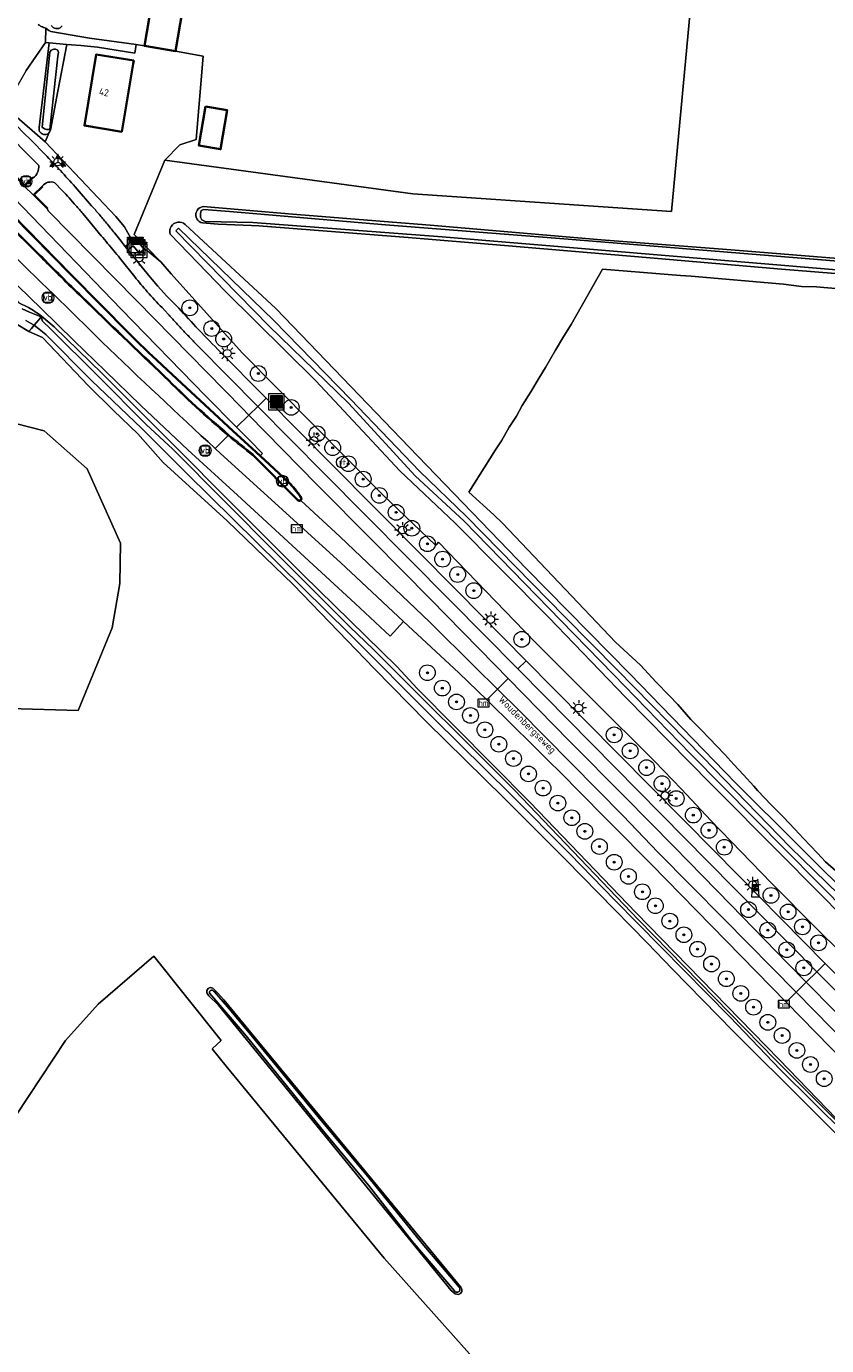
# Model space of a CAD drawing. Header units: metres. Extents: x 153919 to 160124, y 449312 to 452850.
# Tile 21 of 81: x 156211 to 156414, y 450732 to 451068. Entities that reach past the tile are written whole.
import ezdxf
from ezdxf.enums import TextEntityAlignment as Align

# ---------------------------------------------------------------- set-up
doc = ezdxf.new("R2010")
doc.units = ezdxf.units.M
for name, color, linetype, lineweight in [('B-WE-GR-BOOM-S', 90, 'Continuous', 25), ('B-WE-GR-BOS_GEMENGD-GV', 40, 'Continuous', 13), ('B-WE-GR-GRAS-GV', 60, 'Continuous', 13), ('B-WE-GR-GROENVOORZIENING-GV', 80, 'Continuous', 18), ('B-WE-IE-MEUBILAIR_WATERWEGMEUBILAIR-S', 150, 'Continuous', 25), ('B-WE-IE-MEUBILAIR_WEGMEUBILAIR-GV', 7, 'Continuous', 18), ('B-WE-IE-MEUBILAIR_WEGMEUBILAIR-S', 7, 'Continuous', 25), ('B-WE-IE-MEUBILAIR_WEGMEUBILAIR_PAAL-S', 7, 'Continuous', 25), ('B-WE-IE-MEUBILAIR_WEGMEUBILAIR_VERKEERSBORD-S', 7, 'Continuous', 25), ('B-WE-KL-DATA-S', 90, 'Continuous', 25), ('B-WE-KL-ET_LS_OV_LICHTMAST-S', 190, 'Continuous', 25), ('B-WE-OG-BEBOUWING-GV', 7, 'Continuous', 35), ('B-WE-OG-BEBOUWING-T18', 7, 'Continuous', 18), ('B-WE-OG-TERREIN_CULTUURSCHEIDING-GV', 7, 'Continuous', 18), ('B-WE-OG-TERREIN_ERF-GV', 7, 'Continuous', 18), ('B-WE-OG-TOPOGRAFIE-T18', 7, 'Continuous', 18), ('B-WE-OG-TOPOGRAFIE_WATER-GV', 130, 'Continuous', 18), ('B-WE-OG-TOPOGRAFIE_WATER_SLOOT-GV', 120, 'Continuous', 18), ('B-WE-VH-VERHARDING_ASFALT-GV', 252, 'Continuous', 18), ('B-WE-VH-VERHARDING_BETONSTRAATSTEEN-GV', 252, 'Continuous', 18), ('B-WE-VH-VERHARDING_GESLOTEN-GV', 252, 'Continuous', 18), ('B-WE-VH-VERHARDING_OPEN-GV', 252, 'Continuous', 18), ('X-XX-AL-VERWIJZING-S', 7, 'Continuous', 25)]:
    doc.layers.add(name, color=color, linetype=linetype, lineweight=lineweight)
doc.styles.add('NLCS-ISO', font='NLCS-ISO.ttf')
doc.styles.add('NLCS-ISO-ANNOTATIVE-T18', font='verdana.ttf', dxfattribs={"height": 1.8})
doc.styles.add('NLCS-ISO-M1000-T18', font='NLCS-ISO.ttf', dxfattribs={"height": 1.8})

# ---------------------------------------------------------------- blocks, each defined once
blk = doc.blocks.new('SIE-WEG_AFVALBAK-SO')
at = {"linetype": 'ByBlock', "lineweight": 18}
h = blk.add_hatch(color=0, dxfattribs=at)
h.dxf.hatch_style = 1
h.paths.add_polyline_path([(-1.5, -1.5), (1.5, -1.5), (1.5, 1.5), (-1.5, 1.5)])
at = {"color": 0, "linetype": 'ByBlock', "lineweight": 18}
for points in [[(-2, -2), (2, -2), (2, 2), (-2, 2)], [(-1.5, -1.5), (1.5, -1.5), (1.5, 1.5), (-1.5, 1.5)]]:
    blk.add_lwpolyline(points, close=True, dxfattribs=at)
blk = doc.blocks.new('SIE-WEG_VERKEERSBORD-SO')
at = {"color": 0, "linetype": 'ByBlock', "lineweight": 18}
blk.add_lwpolyline([(-1.125, -1.125), (1.125, -1.125), (1.125, 1.125), (-1.125, 1.125)], close=True, dxfattribs=at)
at = {"color": 0, "linetype": 'ByBlock', "lineweight": 18, "style": 'NLCS-ISO'}
blk.add_text('vb', height=1.5, dxfattribs=at).set_placement((0, 0), align=Align.MIDDLE_CENTER)
blk = doc.blocks.new('SIE-WATER_VERKLIKKER_TRANSPORTLEIDING-SO')
at = {"color": 0, "linetype": 'ByBlock', "lineweight": 18}
blk.add_circle((0, 0), 1.5, dxfattribs=at)
at = {"color": 0, "linetype": 'ByBlock', "lineweight": 18, "style": 'NLCS-ISO'}
blk.add_text('vt', height=1.5, dxfattribs=at).set_placement((0, 0), align=Align.MIDDLE_CENTER)
blk = doc.blocks.new('SIE-WEG_VERKEERSBORD_WEGWIJZER-SO')
at = {"linetype": 'ByBlock', "lineweight": 18}
h = blk.add_hatch(color=0, dxfattribs=at)
h.dxf.hatch_style = 1
h.paths.add_polyline_path([(0.5, 1), (0, 2), (-0.5, 1)])
h = blk.add_hatch(color=0, dxfattribs=at)
h.dxf.hatch_style = 1
h.paths.add_polyline_path([(-1.38, -0.22), (-2, -1.15), (-0.88, -1.09)])
h = blk.add_hatch(color=0, dxfattribs=at)
h.dxf.hatch_style = 1
h.paths.add_polyline_path([(1.38, -0.22), (2, -1.15), (0.88, -1.09)])
at = {"color": 0, "linetype": 'ByBlock', "lineweight": 18}
for points in [[(-1.13, -0.65), (0, 0)], [(0, 1), (0, 0)], [(1.13, -0.65), (0, 0)]]:
    blk.add_lwpolyline(points, dxfattribs=at)
for points in [[(0.5, 1), (0, 2), (-0.5, 1)], [(-1.38, -0.22), (-2, -1.15), (-0.88, -1.09)], [(1.38, -0.22), (2, -1.15), (0.88, -1.09)]]:
    blk.add_lwpolyline(points, close=True, dxfattribs=at)
blk = doc.blocks.new('SKL-DATA_KAST-SO')
at = {"color": 0, "linetype": 'ByBlock', "lineweight": 18}
for points in [[(-2, 2), (2, 2), (2, 1.68), (-2, 1.68)], [(-2, 1.52), (2, 1.52), (2, -2), (-2, -2)]]:
    blk.add_lwpolyline(points, close=True, dxfattribs=at)
blk = doc.blocks.new('SKL-ET_OV_LICHTMAST-SO')
at = {"color": 0, "linetype": 'ByBlock', "lineweight": 18}
for points in [[(-1.25, 0), (-2, 0)], [(-1.41, 1.41), (-0.88, 0.88)], [(0, 2), (0, 1.25)], [(0.88, 0.88), (1.41, 1.41)], [(2, 0), (1.25, 0)], [(-1.41, -1.41), (-0.88, -0.88)], [(0, -1.25), (0, -2)], [(0.88, -0.88), (1.41, -1.41)]]:
    blk.add_lwpolyline(points, dxfattribs=at)
blk.add_circle((0, 0), 1, dxfattribs=at)
blk = doc.blocks.new('SIE-WEG_PAAL_HECTOMETERPAAL-SO')
at = {"color": 0, "linetype": 'ByBlock', "lineweight": 18}
blk.add_lwpolyline([(-1.44375, -0.94375), (1.44375, -0.94375), (1.44375, 0.94375), (-1.44375, 0.94375)], close=True, dxfattribs=at)
at = {"color": 0, "linetype": 'ByBlock', "lineweight": 18, "style": 'NLCS-ISO'}
blk.add_text('hm', height=1.5, dxfattribs=at).set_placement((0, 0), align=Align.MIDDLE_CENTER)
at = {"style": 'NLCS-ISO'}
blk.add_attdef('WAARDE', (2.13125, -1.69375), '', height=1.5, dxfattribs=at)
blk = doc.blocks.new('SIE-WEG_PAAL_VERKEERSBORD-SO')
at = {"color": 0, "linetype": 'ByBlock', "lineweight": 18}
blk.add_circle((0, 0), 1.5, dxfattribs=at)
at = {"color": 0, "linetype": 'ByBlock', "lineweight": 18, "style": 'NLCS-ISO'}
blk.add_text('vb', height=1.5, dxfattribs=at).set_placement((0, 0.13), align=Align.MIDDLE_CENTER)
blk = doc.blocks.new('SIE-WEG_PAAL_GRENSPAAL-SO')
at = {"linetype": 'ByBlock', "lineweight": 18}
h = blk.add_hatch(color=0, dxfattribs=at)
h.dxf.hatch_style = 1
h.paths.add_polyline_path([(0.90625, -0.5), (0.875, 0), (-0.875, 0), (-0.90625, -0.5)])
h.paths.add_polyline_path([(-0.8125, 1), (-0.84375, 0.5), (0.84375, 0.5), (0.8125, 1)])
at = {"color": 0, "linetype": 'ByBlock', "lineweight": 18}
blk.add_lwpolyline([(-1, -2), (1, -2), (0.75, 2), (-0.75, 2)], close=True, dxfattribs=at)
for points in [[(0.875, 0), (-0.875, 0)], [(0.84375, 0.5), (-0.84375, 0.5)], [(0.8125, 1), (-0.8125, 1)], [(0.90625, -0.5), (-0.90625, -0.5)]]:
    blk.add_lwpolyline(points, dxfattribs=at)
blk = doc.blocks.new('SAL-VERWIJZING_SYMBOOL-SO')
at = {"color": 0, "linetype": 'ByBlock', "lineweight": -2}
blk.add_circle((0, 0), 0.9, dxfattribs=at)
at = {"color": 0, "linetype": 'ByBlock', "lineweight": -2, "style": 'NLCS-ISO-ANNOTATIVE-T18'}
blk.add_attdef('SYMBOOL', (2.5, -2.5), '', height=1.8, dxfattribs=at)
blk = doc.blocks.new('SGR-BOOM_01-SO')
at = {"linetype": 'ByBlock', "lineweight": 18}
h = blk.add_hatch(color=0, dxfattribs=at)
h.dxf.hatch_style = 1
edge = h.paths.add_edge_path()
edge.add_arc((0, 0), 0.25, 0, 360)
at = {"color": 0, "linetype": 'ByBlock', "lineweight": 18}
for radius in [2, 0.25]:
    blk.add_circle((0, 0), radius, dxfattribs=at)

msp = doc.modelspace()

# ---------------------------------------------------------------- linework, layer by layer
at = {"layer": 'B-WE-GR-BOS_GEMENGD-GV', "flags": 128}
for points in [[(156476.975, 451173.235), (156390.778, 451181.858), (156386.333, 451146.015), (156374.637, 451020.6), (156308.876, 451025.136), (156245.803, 451033.684), (156237.959, 451014.807), (156244.738, 451007.827), (156247.385, 451004.767)], [(156428.951, 451003.836), (156402.577, 451006.005), (156369.18, 451008.874), (156332.195, 451011.973), (156307.709, 451014.066), (156269.699, 451016.967), (156267.846, 451017.082), (156259.369, 451017.425), (156255.347, 451017.734), (156254.917, 451017.874), (156254.527, 451018.103), (156254.194, 451018.409), (156253.935, 451018.78), (156253.762, 451019.198), (156253.681, 451019.643), (156253.698, 451020.095), (156253.81, 451020.533), (156254.014, 451020.936), (156254.3, 451021.287), (156254.654, 451021.569), (156255.06, 451021.768), (156255.499, 451021.876), (156278.289, 451019.999), (156313.263, 451017.133), (156356.754, 451013.452), (156389.836, 451010.899), (156435.815, 451007.138)], [(156419.296, 450840.205), (156402.666, 450856.982), (156384.663, 450875.128), (156362.951, 450897.157), (156343.377, 450917.505), (156319.536, 450941.471), (156305.556, 450954.676), (156284.166, 450977.568), (156261.16, 451000.409), (156247.179, 451014.838), (156247.072, 451015.342), (156247.076, 451015.857), (156247.19, 451016.358), (156247.411, 451016.824), (156247.726, 451017.23), (156248.122, 451017.56), (156248.579, 451017.796), (156249.076, 451017.928), (156249.591, 451017.95), (156250.098, 451017.861), (156250.573, 451017.664), (156250.995, 451017.37), (156274.047, 450995.946), (156310.153, 450958.43), (156337.772, 450929.816), (156364.066, 450903.11), (156390.901, 450875.376), (156422.688, 450843.781)], [(156247.385, 451004.767), (156265.474, 450984.692), (156301.21, 450948.637), (156314.592, 450935.776), (156314.945, 450936.1), (156315.372, 450936.557), (156337.151, 450914.026), (156340.508, 450910.673), (156354.503, 450896.692), (156370.327, 450880.886), (156377.151, 450873.793), (156384.599, 450865.815), (156400.03, 450849.933), (156411.652, 450838.197), (156417.575, 450832.356)], [(156416.449, 450853.039), (156413.805, 450855.297), (156411.782, 450857.532), (156408.198, 450861.225), (156406.018, 450863.608), (156403.029, 450866.736), (156399.999, 450869.793), (156396.615, 450873.376), (156395.591, 450874.548), (156392.945, 450877.434), (156390.459, 450880.041), (156388.194, 450882.59), (156384.219, 450886.735), (156382.201, 450888.896), (156379.567, 450891.514), (156376.23, 450895.301), (156374.034, 450897.601), (156370.731, 450900.95), (156366.741, 450905.321), (156360.435, 450911.182), (156331.663, 450941.441), (156329.489, 450943.53), (156323.093, 450949.289), (156329.911, 450960.072), (156331.388, 450962.315), (156333.378, 450965.832), (156335.191, 450968.639), (156336.691, 450971.311), (156338.872, 450974.777), (156340.967, 450978.356), (156342.604, 450981.02), (156345.14, 450985.389), (156347.272, 450988.977), (156349.1, 450991.942), (156357.126, 451005.964), (156373.752, 451004.594), (156376.917, 451004.413), (156379.638, 451004.209), (156403.141, 451002.204), (156407.701, 451001.614), (156411.545, 451001.464), (156413.346, 451001.34), (156440.1, 450999.159)], [(156428.338, 450774.35), (156390.291, 450812.25), (156374.856, 450828.021), (156368.454, 450834.686), (156347.732, 450855.788), (156332.543, 450871.045), (156332.012, 450871.578), (156312.35, 450890.9), (156299.13, 450904.395), (156278.394, 450925.823), (156261.659, 450942.009), (156245.35, 450956.856), (156238.953, 450964.112), (156232.746, 450970.028), (156226.306, 450976.385), (156214.717, 450988.601), (156211.245, 450990.097), (156208.421, 450991.863)], [(156204.164, 450967.67), (156215.086, 450964.896), (156226.008, 450955.187), (156234.503, 450936.29), (156234.33, 450926.062), (156232.423, 450914.793), (156223.755, 450893.815), (156203.448, 450894.418)]]:
    msp.add_lwpolyline(points, dxfattribs=at)
for points in [[(156290.808, 450636.476), (156194.843, 450652.589), (156190.054, 450662.259), (156195.108, 450724.152), (156197.886, 450755.638), (156199.844, 450774.35), (156201.669, 450781.415), (156220.508, 450809.877), (156228.842, 450819.138), (156242.971, 450831.328), (156260.159, 450809.901), (156257.862, 450807.799), (156261.386, 450803.395), (156301.603, 450754.579), (156326.87, 450726.269), (156338.777, 450716.215), (156352.535, 450710.658), (156395.265, 450701.663), (156365.032, 450624.771)], [(156319.626, 450745.504), (156318.631, 450746.355), (156259.399, 450818.869), (156257.001, 450821.266), (156256.463, 450822.038), (156256.436, 450822.62), (156256.787, 450823.131), (156257.329, 450823.396), (156258.026, 450823.18), (156259.253, 450821.954), (156260.827, 450820.276), (156320.18, 450748.189), (156321.038, 450747.22), (156321.342, 450746.667), (156321.342, 450746.113), (156321.01, 450745.615), (156320.429, 450745.366)]]:
    msp.add_lwpolyline(points, close=True, dxfattribs=at)
at = {"layer": 'B-WE-GR-GRAS-GV', "flags": 128}
msp.add_lwpolyline([(156440.1, 450999.159), (156413.346, 451001.34), (156411.545, 451001.464), (156407.701, 451001.614), (156403.141, 451002.204), (156379.638, 451004.209), (156376.917, 451004.413), (156373.752, 451004.594), (156357.126, 451005.964), (156349.1, 450991.942), (156347.272, 450988.977), (156345.14, 450985.389), (156342.604, 450981.02), (156340.967, 450978.356), (156338.872, 450974.777), (156336.691, 450971.311), (156335.191, 450968.639), (156333.378, 450965.832), (156331.388, 450962.315), (156329.911, 450960.072), (156323.093, 450949.289), (156329.489, 450943.53), (156331.663, 450941.441), (156360.435, 450911.182), (156366.741, 450905.321), (156370.731, 450900.95), (156374.034, 450897.601), (156376.23, 450895.301), (156379.567, 450891.514), (156382.201, 450888.896), (156384.219, 450886.735), (156388.194, 450882.59), (156390.459, 450880.041), (156392.945, 450877.434), (156395.591, 450874.548), (156396.615, 450873.376), (156399.999, 450869.793), (156403.029, 450866.736), (156406.018, 450863.608), (156408.198, 450861.225), (156411.782, 450857.532), (156413.805, 450855.297), (156416.449, 450853.039)], dxfattribs=at)
msp.add_lwpolyline([(156395.265, 450701.663), (156352.535, 450710.658), (156338.777, 450716.215), (156326.87, 450726.269), (156301.603, 450754.579), (156261.386, 450803.395), (156257.862, 450807.799), (156260.159, 450809.901), (156242.971, 450831.328), (156228.842, 450819.138), (156220.508, 450809.877), (156201.669, 450781.415), (156199.844, 450774.35), (156197.886, 450755.638), (156195.108, 450724.152), (156190.054, 450662.259), (156194.843, 450652.589), (156290.808, 450636.476), (156365.032, 450624.771)], close=True, dxfattribs=at)
at = {"layer": 'B-WE-GR-GROENVOORZIENING-GV', "flags": 128}
for points in [[(156234.335, 451013.511), (156235.742, 451011.738), (156237.578, 451013.139), (156235.505, 451016.729), (156233.295, 451019.377), (156215.354, 451038.344), (156205.503, 451046.934), (156205.226, 451047.184)], [(156213.75, 451032.356), (156203.668, 451042.396), (156202.426, 451043.405)], [(156202.329, 451037.988), (156205.646, 451031.983), (156206.114, 451031.458), (156207.131, 451030.102), (156207.463, 451029.758), (156210.093, 451027.037), (156212.313, 451029.181)], [(156219.708, 451026.01), (156217.854, 451027.947)], [(156214.615, 451027.052), (156212.298, 451024.847), (156215.857, 451021.296), (156216.176, 451020.756), (156238.645, 450997.895), (156265.462, 450970.605), (156267.159, 450968.878)], [(156223.472, 451026.347), (156227.179, 451022.123)], [(156229.619, 451014.492), (156227.316, 451017.242), (156224.925, 451020.096)], [(156198.176, 451011.553), (156199.021, 451010.669), (156201.953, 451008.067), (156205.545, 451004.561), (156214.325, 450995.993), (156222.754, 450987.767), (156230.607, 450980.103), (156239.649, 450971.334), (156251.657, 450960.075), (156264.262, 450948.527), (156294.202, 450921.023), (156303.053, 450912.717), (156306.518, 450916.441), (156290.442, 450931.435), (156259.935, 450959.143)], [(156327.644, 450896.496), (156320.518, 450903.384), (156306.518, 450916.441), (156303.053, 450912.717), (156294.202, 450921.023), (156264.262, 450948.527), (156251.657, 450960.075), (156239.649, 450971.334), (156230.607, 450980.103), (156222.754, 450987.767), (156214.325, 450995.993), (156205.545, 451004.561), (156201.953, 451008.067), (156199.021, 451010.669), (156198.176, 451011.553)], [(156417.575, 450832.356), (156411.652, 450838.197), (156400.03, 450849.933), (156384.599, 450865.815), (156377.151, 450873.793), (156370.327, 450880.886), (156354.503, 450896.692), (156340.508, 450910.673), (156337.151, 450914.026), (156315.372, 450936.557), (156314.945, 450936.1), (156314.592, 450935.776), (156301.21, 450948.637), (156265.474, 450984.692), (156247.385, 451004.767), (156244.738, 451007.827), (156241.775, 451010.3), (156240.26, 451011.294), (156240.475, 451011.005), (156239.235, 451010.058), (156237.702, 451011.946), (156236.402, 451010.932), (156242.054, 451003.965), (156243.998, 451001.676), (156246.231, 450999.234), (156248.714, 450996.728)], [(156197.158, 451010.852), (156208.673, 450997.446), (156211.157, 450996.226)], [(156238.135, 451004.04), (156234.374, 451008.779)], [(156246.638, 450994.535), (156245.094, 450996.198)], [(156214.466, 450994.005), (156217.657, 450991.341), (156229.833, 450979.481), (156280.907, 450928.402), (156304.849, 450904.856), (156309.996, 450899.411), (156338.717, 450870.376), (156365.534, 450842.408), (156402.04, 450805.037), (156418.94, 450787.548)], [(156267.159, 450968.878), (156269.404, 450971.103), (156254.165, 450986.503)], [(156259.276, 450985.595), (156271.539, 450973.218), (156288.356, 450956.243), (156320.266, 450924.023), (156337.684, 450906.445), (156344.669, 450899.395), (156385.658, 450857.916), (156413.721, 450829.495), (156424.209, 450818.874)], [(156259.935, 450959.143), (156258.586, 450960.385)], [(156426.148, 450796.756), (156403.884, 450819.563), (156403.775, 450819.674), (156369.56, 450854.598), (156349.621, 450874.762)], [(156502.831, 450735.206), (156497.886, 450740.333), (156489.822, 450748.468), (156462.061, 450776.472), (156422.277, 450816.589), (156411.592, 450827.393), (156408.917, 450824.751), (156416.155, 450817.361), (156433.941, 450799.241)]]:
    msp.add_lwpolyline(points, dxfattribs=at)
at = {"layer": 'B-WE-GR-GROENVOORZIENING-GV'}
for points in [[(156208.544, 451041.969, -0.0094275), (156215.847, 451034.634)], [(156215.847, 451034.634, -0.0103045), (156223.472, 451026.347)], [(156212.313, 451029.181, 0.2479693), (156213.75, 451032.356)], [(156217.854, 451027.947, 0.3435815), (156214.615, 451027.052)], [(156223.165, 451022.143, 0.0032819), (156219.708, 451026.01)], [(156224.925, 451020.096, 0.0065888), (156223.165, 451022.143)], [(156227.179, 451022.123, -0.0031709), (156229.08, 451019.923)], [(156229.08, 451019.923, -0.0033926), (156230.951, 451017.698)], [(156230.951, 451017.698, -0.0035019), (156233.01, 451015.177)], [(156231.242, 451012.548, 0.0008093), (156229.619, 451014.492)], [(156233.01, 451015.177, -0.0024232), (156234.335, 451013.511)], [(156229.895, 450987.42, 0.0016471), (156205.009, 451011.711)], [(156234.374, 451008.779, 0.0004443), (156231.242, 451012.548)], [(156241.335, 451000.219, -0.012973), (156238.135, 451004.04)], [(156245.094, 450996.198, -0.0141401), (156241.335, 451000.219)], [(156211.157, 450996.226, -0.0274897), (156214.466, 450994.005)], [(156248.487, 450992.509, -0.0023295), (156246.638, 450994.535)], [(156248.714, 450996.728, 0.005964), (156253.713, 450991.321)], [(156250.353, 450990.5, -0.0018135), (156248.487, 450992.509)], [(156253.713, 450991.321, 0.0064664), (156259.276, 450985.595)], [(156252.25, 450988.493, -0.0025594), (156250.353, 450990.5)], [(156254.165, 450986.503, -0.0023088), (156252.25, 450988.493)], [(156258.586, 450960.385, -0.0054906), (156229.895, 450987.42)], [(156349.621, 450874.762, 0.0043241), (156327.644, 450896.496)]]:
    msp.add_lwpolyline(points, format="xyb", dxfattribs=at)
at = {"layer": 'B-WE-GR-GROENVOORZIENING-GV', "flags": 128}
msp.add_lwpolyline([(156333.13, 450901.932), (156348.645, 450886.056), (156362.771, 450871.835), (156375.283, 450859.102), (156389.699, 450844.351), (156404.17, 450829.597), (156408.917, 450824.751), (156411.592, 450827.393), (156383.866, 450855.428), (156342.423, 450897.417), (156335.563, 450904.343), (156318.311, 450921.76), (156286.233, 450954.098), (156269.404, 450971.103), (156267.159, 450968.878), (156284.402, 450951.331), (156298.739, 450936.868), (156313.325, 450922.09), (156329.746, 450905.395)], close=True, dxfattribs=at)
at = {"layer": 'B-WE-IE-MEUBILAIR_WEGMEUBILAIR-GV', "flags": 128}
for points in [[(156210.093, 451027.037), (156212.313, 451029.181), (156212.139, 451029.361), (156210.099, 451027.39), (156207.311, 451030.276), (156207.131, 451030.102), (156207.463, 451029.758)], [(156214.615, 451027.052), (156212.298, 451024.847), (156215.857, 451021.296), (156216.034, 451021.473), (156212.656, 451024.843), (156214.787, 451026.871)]]:
    msp.add_lwpolyline(points, close=True, dxfattribs=at)
for points in [[(156236.859, 450989.643), (156222.081, 451004.619), (156207.042, 451019.924), (156205.143, 451018.062), (156214.003, 451009.315)], [(156214.18, 451009.492), (156205.499, 451018.061), (156207.039, 451019.571), (156221.903, 451004.444), (156236.682, 450989.466)], [(156242.45, 450983.878), (156247.569, 450979.123), (156263.029, 450964.787), (156268.9, 450959.343), (156277.035, 450951.833)], [(156277.21, 450952.012), (156270.104, 450958.572), (156269.07, 450959.527), (156263.207, 450964.963), (156247.739, 450979.306), (156242.622, 450984.059)], [(156268.111, 450958.662), (156279.456, 450947.229)], [(156279.639, 450947.399), (156268.278, 450958.849)]]:
    msp.add_lwpolyline(points, dxfattribs=at)
at = {"layer": 'B-WE-IE-MEUBILAIR_WEGMEUBILAIR-GV'}
for points in [[(156214.003, 451009.315, 0.006918), (156224.7, 450998.763)], [(156224.874, 450998.943, -0.0068258), (156214.18, 451009.492)], [(156224.7, 450998.763, 0.0033835), (156245.638, 450978.618)], [(156245.812, 450978.797, -0.0034083), (156224.874, 450998.943)], [(156236.682, 450989.466, 0.0045779), (156242.45, 450983.878)], [(156242.622, 450984.059, -0.0044949), (156236.859, 450989.643)], [(156245.638, 450978.618, 0.021851), (156261.924, 450963.692)], [(156262.102, 450963.868, -0.0218127), (156245.812, 450978.797)], [(156261.924, 450963.692, 0.0077563), (156268.111, 450958.662)], [(156268.278, 450958.849, -0.0079482), (156262.102, 450963.868)], [(156277.035, 450951.833, -0.0392425), (156280.236, 450947.977)], [(156280.426, 450948.141, 0.0393577), (156277.21, 450952.012)], [(156279.456, 450947.229, 0.3987914), (156280.369, 450947.149)], [(156280.236, 450947.977, -1.0612883), (156279.639, 450947.399)], [(156280.369, 450947.149, 0.4504649), (156280.426, 450948.141)]]:
    msp.add_lwpolyline(points, format="xyb", dxfattribs=at)
at = {"layer": 'B-WE-OG-BEBOUWING-GV', "flags": 128}
for points in [[(156240.63, 451062.761), (156248.547, 451061.416), (156251.509, 451078.85), (156243.592, 451080.195)], [(156235.691, 451045.963), (156237.733, 451058.174), (156237.869, 451058.987), (156228.364, 451060.577), (156225.339, 451042.491), (156234.844, 451040.901)], [(156256.132, 451047.354), (156254.465, 451037.392), (156259.969, 451036.471), (156261.635, 451046.433)]]:
    msp.add_lwpolyline(points, close=True, dxfattribs=at)
at = {"layer": 'B-WE-OG-TERREIN_CULTUURSCHEIDING-GV', "flags": 128}
msp.add_lwpolyline([(156205.226, 451047.184), (156205.503, 451046.934), (156215.354, 451038.344), (156216.408, 451040.702), (156216.169, 451040.486), (156215.89, 451040.325), (156215.583, 451040.229), (156215.262, 451040.2), (156214.943, 451040.241), (156214.64, 451040.35), (156214.367, 451040.521), (156214.138, 451040.747), (156213.962, 451041.017), (156213.848, 451041.318), (156213.802, 451041.637), (156213.825, 451041.958), (156216.379, 451063.54), (156215.468, 451063.622), (156210.555, 451056.485)], close=True, dxfattribs=at)
at = {"layer": 'B-WE-OG-TERREIN_ERF-GV', "flags": 128}
for points in [[(156245.803, 451033.684), (156308.876, 451025.136), (156374.637, 451020.6), (156386.333, 451146.015)], [(156215.556, 451067.239), (156216.284, 451066.621), (156216.829, 451066.363), (156226.61, 451064.693), (156238.464, 451063.059), (156240.63, 451062.761), (156243.592, 451080.195), (156251.509, 451078.85), (156248.547, 451061.416), (156255.536, 451060.162), (156253.731, 451038.909), (156249.609, 451037.62), (156245.803, 451033.684)], [(156219.7, 451067.848), (156219.461, 451067.568), (156219.166, 451067.348), (156218.829, 451067.199), (156218.467, 451067.129), (156218.099, 451067.141), (156217.743, 451067.234), (156217.416, 451067.405), (156217.136, 451067.644), (156216.916, 451067.94)], [(156203.448, 450894.418), (156223.755, 450893.815), (156232.423, 450914.793), (156234.33, 450926.062), (156234.503, 450936.29), (156226.008, 450955.187), (156215.086, 450964.896), (156204.164, 450967.67)]]:
    msp.add_lwpolyline(points, dxfattribs=at)
at = {"layer": 'B-WE-OG-TERREIN_ERF-GV'}
for points in [[(156213.619, 451068.14, 0.0486095), (156214.367, 451067.7)], [(156214.367, 451067.7, 0.0327663), (156215.556, 451067.239)]]:
    msp.add_lwpolyline(points, format="xyb", dxfattribs=at)
at = {"layer": 'B-WE-OG-TERREIN_ERF-GV', "flags": 128}
for points in [[(156237.578, 451013.139), (156238.417, 451013.779), (156240.26, 451011.294), (156241.775, 451010.3), (156244.738, 451007.827), (156237.959, 451014.807), (156245.803, 451033.684), (156249.609, 451037.62), (156253.731, 451038.909), (156255.536, 451060.162), (156248.547, 451061.416), (156240.63, 451062.761), (156238.464, 451063.059), (156238.184, 451060.919), (156228.647, 451062.441), (156224.434, 451062.819), (156220.888, 451063.137), (156218.566, 451051.232), (156216.698, 451041.352), (156216.408, 451040.702), (156215.354, 451038.344), (156233.295, 451019.377), (156235.505, 451016.729)], [(156237.869, 451058.987), (156237.733, 451058.174), (156235.691, 451045.963), (156234.844, 451040.901), (156225.339, 451042.491), (156228.364, 451060.577)], [(156259.969, 451036.471), (156254.465, 451037.392), (156256.132, 451047.354), (156261.635, 451046.433)]]:
    msp.add_lwpolyline(points, close=True, dxfattribs=at)
at = {"layer": 'B-WE-OG-TOPOGRAFIE_WATER-GV', "flags": 128}
for points in [[(156217.607, 451061.94), (156217.276, 451061.856), (156216.896, 451061.65), (156216.569, 451061.181), (156216.423, 451060.322), (156214.595, 451042.052), (156215.226, 451041.618), (156215.686, 451041.45), (156216.522, 451041.475), (156218.613, 451060.121), (156218.766, 451061.083), (156218.702, 451061.431), (156218.454, 451061.704), (156218.017, 451061.903)], [(156255.732, 451021.184), (156255.043, 451020.894), (156254.862, 451020.133), (156254.897, 451019.178), (156255.17, 451018.56), (156256.077, 451018.095), (156268.159, 451017.858), (156316.315, 451014.188), (156455.077, 451002.594), (156519.712, 450996.386), (156560.519, 450993.1), (156566.989, 450992.496), (156577.259, 450991.504), (156585.966, 450991.179), (156587.136, 450991.634), (156587.331, 450992.609), (156587.071, 450993.388), (156586.226, 450993.713), (156583.237, 450993.973), (156554.191, 450996.442), (156457.539, 451004.686), (156346.239, 451013.783), (156301.914, 451017.275), (156262.259, 451020.677)], [(156249.28, 451016.388), (156248.604, 451015.708), (156272.339, 450991.487), (156292.487, 450971.885), (156309.487, 450953.401), (156321.928, 450941.923), (156346.524, 450916.644), (156359.853, 450902.944), (156379.473, 450882.778), (156436.043, 450825.656), (156437.402, 450827.441), (156426.486, 450837.964), (156404.835, 450859.08), (156382.634, 450881.882), (156360.831, 450904.085), (156347.523, 450917.636), (156322.515, 450943.102), (156310.56, 450954.624), (156293.104, 450972.887), (156273.485, 450992.96)], [(156258.407, 450822.268), (156258.167, 450822.464), (156258.091, 450822.551), (156257.999, 450822.62), (156257.894, 450822.668), (156257.782, 450822.694), (156257.666, 450822.695), (156257.553, 450822.673), (156257.447, 450822.627), (156257.352, 450822.561), (156257.274, 450822.476), (156257.215, 450822.377), (156257.178, 450822.268), (156257.164, 450822.153), (156257.175, 450822.038), (156257.209, 450821.928), (156257.265, 450821.827), (156266.445, 450811.104), (156277.001, 450798.108), (156286.451, 450786.414), (156297.543, 450773.083), (156308.637, 450758.983), (156319.434, 450746.222), (156319.541, 450746.093), (156319.674, 450745.99), (156319.826, 450745.919), (156319.99, 450745.882), (156320.158, 450745.883), (156320.322, 450745.92), (156320.474, 450745.991), (156320.607, 450746.095), (156320.713, 450746.225), (156320.789, 450746.374), (156320.831, 450746.537), (156320.835, 450746.705), (156320.803, 450746.87), (156320.736, 450747.024), (156320.637, 450747.16), (156311.22, 450758.285), (156297.782, 450774.924), (156283.942, 450791.529), (156274.995, 450802.32), (156266.449, 450812.745), (156261.758, 450818.491)]]:
    msp.add_lwpolyline(points, close=True, dxfattribs=at)
msp.add_lwpolyline([(156210.482, 450992.972), (156211.67, 450992.245), (156212.571, 450991.706), (156213.745, 450993.131), (156214.325, 450993.834), (156211.362, 450995.01), (156209.54, 450995.875)], dxfattribs=at)
at = {"layer": 'B-WE-OG-TOPOGRAFIE_WATER_SLOOT-GV', "flags": 128}
for points in [[(156216.916, 451067.94), (156217.136, 451067.644), (156217.416, 451067.405), (156217.743, 451067.234), (156218.099, 451067.141), (156218.467, 451067.129), (156218.829, 451067.199), (156219.166, 451067.348), (156219.461, 451067.568), (156219.7, 451067.848)], [(156435.815, 451007.138), (156389.836, 451010.899), (156356.754, 451013.452), (156313.263, 451017.133), (156278.289, 451019.999), (156255.499, 451021.876), (156255.06, 451021.768), (156254.654, 451021.569), (156254.3, 451021.287), (156254.014, 451020.936), (156253.81, 451020.533), (156253.698, 451020.095), (156253.681, 451019.643), (156253.762, 451019.198), (156253.935, 451018.78), (156254.194, 451018.409), (156254.527, 451018.103), (156254.917, 451017.874), (156255.347, 451017.734), (156259.369, 451017.425), (156267.846, 451017.082), (156269.699, 451016.967), (156307.709, 451014.066), (156332.195, 451011.973), (156369.18, 451008.874), (156402.577, 451006.005), (156428.951, 451003.836)], [(156422.688, 450843.781), (156390.901, 450875.376), (156364.066, 450903.11), (156337.772, 450929.816), (156310.153, 450958.43), (156274.047, 450995.946), (156250.995, 451017.37), (156250.573, 451017.664), (156250.098, 451017.861), (156249.591, 451017.95), (156249.076, 451017.928), (156248.579, 451017.796), (156248.122, 451017.56), (156247.726, 451017.23), (156247.411, 451016.824), (156247.19, 451016.358), (156247.076, 451015.857), (156247.072, 451015.342), (156247.179, 451014.838), (156261.16, 451000.409), (156284.166, 450977.568), (156305.556, 450954.676), (156319.536, 450941.471), (156343.377, 450917.505), (156362.951, 450897.157), (156384.663, 450875.128), (156402.666, 450856.982), (156419.296, 450840.205)], [(156211.157, 450996.226), (156208.673, 450997.446)], [(156209.54, 450995.875), (156211.362, 450995.01), (156214.325, 450993.834)], [(156208.421, 450991.863), (156211.245, 450990.097), (156211.876, 450990.862), (156212.571, 450991.706), (156211.67, 450992.245), (156210.482, 450992.972)], [(156427.163, 450777.859), (156402.347, 450802.463), (156389.431, 450815.931), (156360.247, 450845.591), (156348.821, 450857.35), (156333.765, 450872.472), (156314.261, 450891.697), (156292.659, 450913.374), (156251.408, 450954.063), (156239.952, 450965.469), (156227.187, 450977.712), (156215.496, 450989.381), (156212.571, 450991.706), (156211.876, 450990.862), (156211.245, 450990.097), (156214.717, 450988.601), (156226.306, 450976.385), (156232.746, 450970.028), (156238.953, 450964.112), (156245.35, 450956.856), (156261.659, 450942.009), (156278.394, 450925.823), (156299.13, 450904.395), (156312.35, 450890.9), (156332.012, 450871.578), (156332.543, 450871.045), (156347.732, 450855.788), (156368.454, 450834.686), (156374.856, 450828.021), (156390.291, 450812.25), (156428.338, 450774.35)], [(156444.301, 450761.219), (156413.781, 450792.243), (156401.12, 450804.964), (156366.263, 450840.592), (156334.699, 450873.562), (156298.658, 450909.432), (156292.938, 450914.979), (156273.982, 450933.83), (156247.863, 450960.202), (156241.04, 450966.53), (156228.79, 450978.905), (156216.745, 450990.782), (156214.654, 450992.787), (156214.325, 450993.834), (156213.745, 450993.131), (156212.571, 450991.706), (156215.496, 450989.381), (156227.187, 450977.712), (156239.952, 450965.469), (156251.408, 450954.063), (156292.659, 450913.374), (156314.261, 450891.697), (156333.765, 450872.472), (156348.821, 450857.35), (156360.247, 450845.591), (156389.431, 450815.931), (156402.347, 450802.463), (156427.163, 450777.859)], [(156418.94, 450787.548), (156402.04, 450805.037), (156365.534, 450842.408), (156338.717, 450870.376), (156309.996, 450899.411), (156304.849, 450904.856), (156280.907, 450928.402), (156229.833, 450979.481), (156217.657, 450991.341), (156214.466, 450994.005), (156214.325, 450993.834), (156214.654, 450992.787), (156216.745, 450990.782), (156228.79, 450978.905), (156241.04, 450966.53), (156247.863, 450960.202), (156273.982, 450933.83), (156292.938, 450914.979), (156298.658, 450909.432), (156334.699, 450873.562), (156366.263, 450840.592), (156401.12, 450804.964), (156413.781, 450792.243), (156444.301, 450761.219)], [(156214.325, 450993.834), (156214.466, 450994.005)]]:
    msp.add_lwpolyline(points, dxfattribs=at)
for points in [[(156220.888, 451063.137), (156216.379, 451063.54), (156213.825, 451041.958), (156213.802, 451041.637), (156213.848, 451041.318), (156213.962, 451041.017), (156214.138, 451040.747), (156214.367, 451040.521), (156214.64, 451040.35), (156214.943, 451040.241), (156215.262, 451040.2), (156215.583, 451040.229), (156215.89, 451040.325), (156216.169, 451040.486), (156216.408, 451040.702), (156216.698, 451041.352), (156218.566, 451051.232)], [(156216.896, 451061.65), (156217.276, 451061.856), (156217.607, 451061.94), (156218.017, 451061.903), (156218.454, 451061.704), (156218.702, 451061.431), (156218.766, 451061.083), (156218.613, 451060.121), (156216.522, 451041.475), (156215.686, 451041.45), (156215.226, 451041.618), (156214.595, 451042.052), (156216.423, 451060.322), (156216.569, 451061.181)], [(156254.862, 451020.133), (156255.043, 451020.894), (156255.732, 451021.184), (156262.259, 451020.677), (156301.914, 451017.275), (156346.239, 451013.783), (156457.539, 451004.686), (156554.191, 450996.442), (156583.237, 450993.973), (156586.226, 450993.713), (156587.071, 450993.388), (156587.331, 450992.609), (156587.136, 450991.634), (156585.966, 450991.179), (156577.259, 450991.504), (156566.989, 450992.496), (156560.519, 450993.1), (156519.712, 450996.386), (156455.077, 451002.594), (156316.315, 451014.188), (156268.159, 451017.858), (156256.077, 451018.095), (156255.17, 451018.56), (156254.897, 451019.178)], [(156310.56, 450954.624), (156322.515, 450943.102), (156347.523, 450917.636), (156360.831, 450904.085), (156382.634, 450881.882), (156404.835, 450859.08), (156426.486, 450837.964), (156437.402, 450827.441), (156436.043, 450825.656), (156379.473, 450882.778), (156359.853, 450902.944), (156346.524, 450916.644), (156321.928, 450941.923), (156309.487, 450953.401), (156292.487, 450971.885), (156272.339, 450991.487), (156248.604, 451015.708), (156249.28, 451016.388), (156273.485, 450992.96), (156293.104, 450972.887)], [(156321.038, 450747.22), (156320.18, 450748.189), (156260.827, 450820.276), (156259.253, 450821.954), (156258.026, 450823.18), (156257.329, 450823.396), (156256.787, 450823.131), (156256.436, 450822.62), (156256.463, 450822.038), (156257.001, 450821.266), (156259.399, 450818.869), (156318.631, 450746.355), (156319.626, 450745.504), (156320.429, 450745.366), (156321.01, 450745.615), (156321.342, 450746.113), (156321.342, 450746.667)], [(156258.407, 450822.268), (156261.758, 450818.491), (156266.449, 450812.745), (156274.995, 450802.32), (156283.942, 450791.529), (156297.782, 450774.924), (156311.22, 450758.285), (156320.637, 450747.16), (156320.736, 450747.024), (156320.803, 450746.87), (156320.835, 450746.705), (156320.831, 450746.537), (156320.789, 450746.374), (156320.713, 450746.225), (156320.607, 450746.095), (156320.474, 450745.991), (156320.322, 450745.92), (156320.158, 450745.883), (156319.99, 450745.882), (156319.826, 450745.919), (156319.674, 450745.99), (156319.541, 450746.093), (156319.434, 450746.222), (156308.637, 450758.983), (156297.543, 450773.083), (156286.451, 450786.414), (156277.001, 450798.108), (156266.445, 450811.104), (156257.265, 450821.827), (156257.209, 450821.928), (156257.175, 450822.038), (156257.164, 450822.153), (156257.178, 450822.268), (156257.215, 450822.377), (156257.274, 450822.476), (156257.352, 450822.561), (156257.447, 450822.627), (156257.553, 450822.673), (156257.666, 450822.695), (156257.782, 450822.694), (156257.894, 450822.668), (156257.999, 450822.62), (156258.091, 450822.551), (156258.167, 450822.464)]]:
    msp.add_lwpolyline(points, close=True, dxfattribs=at)
at = {"layer": 'B-WE-OG-TOPOGRAFIE_WATER_SLOOT-GV'}
msp.add_lwpolyline([(156214.466, 450994.005, 0.0274897), (156211.157, 450996.226)], format="xyb", dxfattribs=at)
at = {"layer": 'B-WE-VH-VERHARDING_ASFALT-GV'}
for points in [[(156214.367, 451067.7, -0.0486095), (156213.619, 451068.14)], [(156215.556, 451067.239, -0.0327663), (156214.367, 451067.7)]]:
    msp.add_lwpolyline(points, format="xyb", dxfattribs=at)
at = {"layer": 'B-WE-VH-VERHARDING_ASFALT-GV', "flags": 128}
msp.add_lwpolyline([(156210.555, 451056.485), (156215.468, 451063.622), (156215.556, 451067.239)], dxfattribs=at)
at = {"layer": 'B-WE-VH-VERHARDING_BETONSTRAATSTEEN-GV', "flags": 128}
msp.add_lwpolyline([(156238.464, 451063.059), (156226.61, 451064.693), (156216.829, 451066.363), (156216.284, 451066.621), (156215.556, 451067.239), (156215.468, 451063.622), (156216.379, 451063.54), (156220.888, 451063.137), (156224.434, 451062.819), (156228.647, 451062.441), (156238.184, 451060.919)], close=True, dxfattribs=at)
at = {"layer": 'B-WE-VH-VERHARDING_GESLOTEN-GV', "flags": 128}
for points in [[(156208.544, 451041.969), (156205.701, 451044.749), (156203.668, 451042.396), (156213.75, 451032.356)], [(156212.313, 451029.181), (156210.093, 451027.037), (156212.298, 451024.847), (156214.615, 451027.052)], [(156217.854, 451027.947), (156219.708, 451026.01)], [(156242.622, 450984.059), (156247.739, 450979.306), (156263.207, 450964.963), (156269.07, 450959.527), (156270.104, 450958.572), (156270.664, 450959.152), (156267.311, 450962.551), (156264.059, 450965.807), (156256.116, 450973.757), (156234.656, 450995.829), (156209.695, 451021.762), (156209.368, 451022.102), (156204.618, 451027.039), (156202.265, 451024.791), (156204.922, 451022.079), (156207.042, 451019.924)], [(156227.179, 451022.123), (156223.472, 451026.347)], [(156214.003, 451009.315), (156205.143, 451018.062), (156203, 451020.209), (156200.305, 451022.918), (156196.649, 451019.424), (156199.264, 451016.593), (156201.804, 451014.613), (156205.009, 451011.711)], [(156207.042, 451019.924), (156222.081, 451004.619), (156236.859, 450989.643)], [(156224.925, 451020.096), (156227.316, 451017.242), (156229.619, 451014.492)], [(156248.714, 450996.728), (156246.231, 450999.234), (156243.998, 451001.676), (156242.054, 451003.965), (156236.402, 451010.932), (156235.742, 451011.738), (156234.335, 451013.511)], [(156234.374, 451008.779), (156238.135, 451004.04)], [(156245.094, 450996.198), (156246.638, 450994.535)], [(156254.165, 450986.503), (156269.404, 450971.103), (156271.539, 450973.218), (156259.276, 450985.595)], [(156280.369, 450947.149), (156290.416, 450937.915), (156313.135, 450916.326), (156324.712, 450904.794), (156330.385, 450899.212), (156333.13, 450901.932), (156329.746, 450905.395), (156313.325, 450922.09), (156298.739, 450936.868), (156284.402, 450951.331), (156267.159, 450968.878), (156264.059, 450965.807), (156267.311, 450962.551), (156270.664, 450959.152), (156270.104, 450958.572), (156277.21, 450952.012)], [(156258.586, 450960.385), (156261.924, 450963.692)], [(156261.924, 450963.692), (156258.586, 450960.385), (156259.935, 450959.143), (156290.442, 450931.435), (156306.518, 450916.441), (156320.518, 450903.384), (156327.644, 450896.496), (156330.385, 450899.212), (156324.712, 450904.794), (156313.135, 450916.326), (156290.416, 450937.915), (156280.369, 450947.149)], [(156279.456, 450947.229), (156268.111, 450958.662)], [(156349.621, 450874.762), (156369.56, 450854.598), (156403.775, 450819.674), (156406.33, 450822.196), (156387.909, 450840.812), (156371.197, 450857.807), (156362.335, 450867.01), (156335.939, 450893.748), (156330.385, 450899.212), (156327.644, 450896.496)], [(156433.941, 450799.241), (156416.155, 450817.361), (156408.917, 450824.751), (156406.33, 450822.196), (156428.918, 450799.181), (156454.567, 450772.465), (156462.099, 450764.361), (156468.112, 450757.61), (156473.532, 450751.33), (156481.701, 450740.782), (156481.871, 450740.552), (156484.601, 450743.27)], [(156479.418, 450738.11), (156481.871, 450740.552), (156481.701, 450740.782), (156473.532, 450751.33), (156468.112, 450757.61), (156462.099, 450764.361), (156454.567, 450772.465), (156428.918, 450799.181), (156406.33, 450822.196), (156403.775, 450819.674), (156403.884, 450819.563), (156426.148, 450796.756)]]:
    msp.add_lwpolyline(points, dxfattribs=at)
at = {"layer": 'B-WE-VH-VERHARDING_GESLOTEN-GV'}
for points in [[(156215.847, 451034.634, 0.0094275), (156208.544, 451041.969)], [(156223.472, 451026.347, 0.0103045), (156215.847, 451034.634)], [(156213.75, 451032.356, -0.2479693), (156212.313, 451029.181)], [(156214.615, 451027.052, -0.3435815), (156217.854, 451027.947)], [(156219.708, 451026.01, -0.0032819), (156223.165, 451022.143)], [(156223.165, 451022.143, -0.0065888), (156224.925, 451020.096)], [(156229.08, 451019.923, 0.0031709), (156227.179, 451022.123)], [(156230.951, 451017.698, 0.0033926), (156229.08, 451019.923)], [(156233.01, 451015.177, 0.0035019), (156230.951, 451017.698)], [(156229.619, 451014.492, -0.0008093), (156231.242, 451012.548)], [(156234.335, 451013.511, 0.0024232), (156233.01, 451015.177)], [(156205.009, 451011.711, -0.0016471), (156229.895, 450987.42)], [(156231.242, 451012.548, -0.0004443), (156234.374, 451008.779)], [(156224.7, 450998.763, -0.006918), (156214.003, 451009.315)], [(156238.135, 451004.04, 0.012973), (156241.335, 451000.219)], [(156245.638, 450978.618, -0.0033835), (156224.7, 450998.763)], [(156241.335, 451000.219, 0.0141401), (156245.094, 450996.198)], [(156246.638, 450994.535, 0.0023295), (156248.487, 450992.509)], [(156253.713, 450991.321, -0.005964), (156248.714, 450996.728)], [(156248.487, 450992.509, 0.0018135), (156250.353, 450990.5)], [(156259.276, 450985.595, -0.0064664), (156253.713, 450991.321)], [(156236.859, 450989.643, 0.0044949), (156242.622, 450984.059)], [(156250.353, 450990.5, 0.0025594), (156252.25, 450988.493)], [(156252.25, 450988.493, 0.0023088), (156254.165, 450986.503)], [(156229.895, 450987.42, 0.0054906), (156258.586, 450960.385)], [(156261.924, 450963.692, -0.021851), (156245.638, 450978.618)], [(156268.111, 450958.662, -0.0077563), (156261.924, 450963.692)], [(156277.21, 450952.012, -0.0393577), (156280.426, 450948.141)], [(156280.369, 450947.149, -0.3987914), (156279.456, 450947.229)], [(156280.426, 450948.141, -0.4504649), (156280.369, 450947.149)], [(156327.644, 450896.496, -0.0043241), (156349.621, 450874.762)]]:
    msp.add_lwpolyline(points, format="xyb", dxfattribs=at)
at = {"layer": 'B-WE-VH-VERHARDING_GESLOTEN-GV', "flags": 128}
for points in [[(156212.298, 451024.847), (156210.093, 451027.037), (156207.463, 451029.758), (156204.618, 451027.039), (156209.368, 451022.102), (156209.695, 451021.762), (156234.656, 450995.829), (156256.116, 450973.757), (156264.059, 450965.807), (156267.159, 450968.878), (156265.462, 450970.605), (156238.645, 450997.895), (156216.176, 451020.756), (156215.857, 451021.296)], [(156269.404, 450971.103), (156286.233, 450954.098), (156318.311, 450921.76), (156335.563, 450904.343), (156337.684, 450906.445), (156320.266, 450924.023), (156288.356, 450956.243), (156271.539, 450973.218)], [(156335.563, 450904.343), (156342.423, 450897.417), (156383.866, 450855.428), (156411.592, 450827.393), (156413.721, 450829.495), (156385.658, 450857.916), (156344.669, 450899.395), (156337.684, 450906.445)], [(156408.917, 450824.751), (156404.17, 450829.597), (156389.699, 450844.351), (156375.283, 450859.102), (156362.771, 450871.835), (156348.645, 450886.056), (156333.13, 450901.932), (156330.385, 450899.212), (156335.939, 450893.748), (156362.335, 450867.01), (156371.197, 450857.807), (156387.909, 450840.812), (156406.33, 450822.196)], [(156489.822, 450748.468), (156491.98, 450750.617), (156480.122, 450762.527), (156477.649, 450765.01), (156464.077, 450778.642), (156426.303, 450816.761), (156424.209, 450818.874), (156413.721, 450829.495), (156411.592, 450827.393), (156422.277, 450816.589), (156462.061, 450776.472)]]:
    msp.add_lwpolyline(points, close=True, dxfattribs=at)
at = {"layer": 'B-WE-VH-VERHARDING_OPEN-GV', "flags": 128}
for points in [[(156236.859, 450989.643), (156222.081, 451004.619), (156207.042, 451019.924), (156205.143, 451018.062)], [(156205.143, 451018.062), (156214.003, 451009.315)], [(156277.21, 450952.012), (156270.104, 450958.572), (156269.07, 450959.527), (156263.207, 450964.963), (156247.739, 450979.306), (156242.622, 450984.059)], [(156268.111, 450958.662), (156279.456, 450947.229)]]:
    msp.add_lwpolyline(points, dxfattribs=at)
msp.add_lwpolyline([(156237.578, 451013.139), (156235.742, 451011.738), (156236.402, 451010.932), (156237.702, 451011.946), (156239.235, 451010.058), (156240.475, 451011.005), (156240.26, 451011.294), (156238.417, 451013.779)], close=True, dxfattribs=at)
at = {"layer": 'B-WE-VH-VERHARDING_OPEN-GV'}
for points in [[(156214.003, 451009.315, 0.006918), (156224.7, 450998.763)], [(156224.7, 450998.763, 0.0033835), (156245.638, 450978.618)], [(156242.622, 450984.059, -0.0044949), (156236.859, 450989.643)], [(156245.638, 450978.618, 0.021851), (156261.924, 450963.692)], [(156261.924, 450963.692, 0.0077563), (156268.111, 450958.662)], [(156280.426, 450948.141, 0.0393577), (156277.21, 450952.012)], [(156279.456, 450947.229, 0.3987914), (156280.369, 450947.149)], [(156280.369, 450947.149, 0.4504649), (156280.426, 450948.141)]]:
    msp.add_lwpolyline(points, format="xyb", dxfattribs=at)

# ---------------------------------------------------------------- block references
at = {"layer": 'B-WE-GR-BOOM-S'}
for p in [(156252.134, 450996.157), (156257.723, 450990.883), (156260.749, 450988.226), (156269.574, 450979.45), (156277.937, 450970.844), (156284.518, 450964.132), (156288.474, 450960.586), (156292.444, 450956.524), (156296.224, 450952.595), (156300.341, 450948.474), (156304.621, 450944.162), (156308.607, 450940.115), (156312.577, 450936.171), (156316.43, 450932.257), (156320.268, 450928.357), (156324.341, 450924.252), (156336.563, 450911.875), (156312.559, 450903.391), (156316.353, 450899.484), (156319.965, 450895.96), (156323.517, 450892.526), (156327.189, 450888.874), (156330.724, 450885.2), (156360.063, 450887.593), (156334.454, 450881.562), (156364.121, 450883.502), (156368.299, 450879.263), (156338.279, 450877.658), (156372.225, 450875.187), (156341.974, 450874.054), (156345.733, 450870.251), (156375.828, 450871.405), (156349.274, 450866.518), (156380.181, 450867.196), (156352.597, 450863.07), (156384.176, 450863.33), (156356.307, 450859.182), (156388.057, 450859.023), (156360.069, 450855.221), (156363.683, 450851.614), (156367.228, 450847.704), (156399.94, 450846.784), (156370.537, 450844.152), (156394.224, 450843.165), (156404.294, 450842.581), (156374.204, 450840.261), (156399.125, 450837.962), (156407.935, 450838.795), (156377.782, 450836.779), (156412.025, 450834.722), (156381.276, 450833.104), (156403.953, 450832.972), (156384.815, 450829.339), (156408.287, 450828.374), (156388.586, 450825.584), (156392.256, 450821.861), (156395.495, 450818.373), (156399.138, 450814.514), (156402.768, 450811.136), (156406.519, 450807.375), (156409.961, 450803.788), (156413.465, 450800.186)]:
    msp.add_blockref('SGR-BOOM_01-SO', p, dxfattribs=at)
at = {"layer": 'B-WE-IE-MEUBILAIR_WATERWEGMEUBILAIR-S'}
msp.add_blockref('SIE-WATER_VERKLIKKER_TRANSPORTLEIDING-SO', (156290.945, 450956.905), dxfattribs=at)
at = {"layer": 'B-WE-IE-MEUBILAIR_WEGMEUBILAIR-S'}
for name, p in [('SIE-WEG_PAAL_VERKEERSBORD-SO', (156210.504, 451028.301)), ('SIE-WEG_VERKEERSBORD-SO', (156210.504, 451028.301)), ('SIE-WEG_PAAL_VERKEERSBORD-SO', (156216.06, 450998.73)), ('SIE-WEG_VERKEERSBORD-SO', (156216.06, 450998.73)), ('SIE-WEG_AFVALBAK-SO', (156274.178, 450972.257)), ('SIE-WEG_PAAL_VERKEERSBORD-SO', (156256.038, 450959.854)), ('SIE-WEG_VERKEERSBORD-SO', (156256.038, 450959.854)), ('SIE-WEG_PAAL_VERKEERSBORD-SO', (156275.718, 450952.082)), ('SIE-WEG_VERKEERSBORD-SO', (156275.718, 450952.082)), ('SIE-WEG_PAAL_GRENSPAAL-SO', (156395.946, 450848.452))]:
    msp.add_blockref(name, p, dxfattribs=at)
at = {"layer": 'B-WE-IE-MEUBILAIR_WEGMEUBILAIR_PAAL-S'}
for p in [(156279.381, 450940.018), (156326.832, 450895.692), (156403.208, 450819.114)]:
    msp.add_blockref('SIE-WEG_PAAL_HECTOMETERPAAL-SO', p, dxfattribs=at)
at = {"layer": 'B-WE-IE-MEUBILAIR_WEGMEUBILAIR_VERKEERSBORD-S'}
msp.add_blockref('SIE-WEG_VERKEERSBORD_WEGWIJZER-SO', (156218.565, 451033.222), dxfattribs=at)
at = {"layer": 'B-WE-KL-DATA-S'}
for p in [(156238.262, 451012.123), (156238.69, 451011.537), (156239.241, 451010.851)]:
    msp.add_blockref('SKL-DATA_KAST-SO', p, dxfattribs=at)
at = {"layer": 'B-WE-KL-ET_LS_OV_LICHTMAST-S'}
for p in [(156218.565, 451033.222), (156239.275, 451008.876), (156261.673, 450984.579), (156283.708, 450962.437), (156306.226, 450939.67), (156328.665, 450916.926), (156351.052, 450894.429), (156372.994, 450872.166), (156395.273, 450849.503)]:
    msp.add_blockref('SKL-ET_OV_LICHTMAST-SO', p, dxfattribs=at)
at = {"layer": 'X-XX-AL-VERWIJZING-S'}
msp.add_blockref('SAL-VERWIJZING_SYMBOOL-SO', (156274.421, 450972.936), dxfattribs=at)

# ---------------------------------------------------------------- texts
at = {"layer": 'B-WE-OG-BEBOUWING-T18', "style": 'NLCS-ISO-M1000-T18'}
msp.add_text('42', height=1.8, rotation=350.5, dxfattribs=at).set_placement((156230.304, 451050.957), align=Align.MIDDLE)
at = {"layer": 'B-WE-OG-TOPOGRAFIE-T18', "style": 'NLCS-ISO-M1000-T18'}
msp.add_text('Woudenbergseweg', height=1.8, rotation=315, dxfattribs=at).set_placement((156337.815, 450890.021), align=Align.MIDDLE)

doc.saveas('drawing.dxf')
